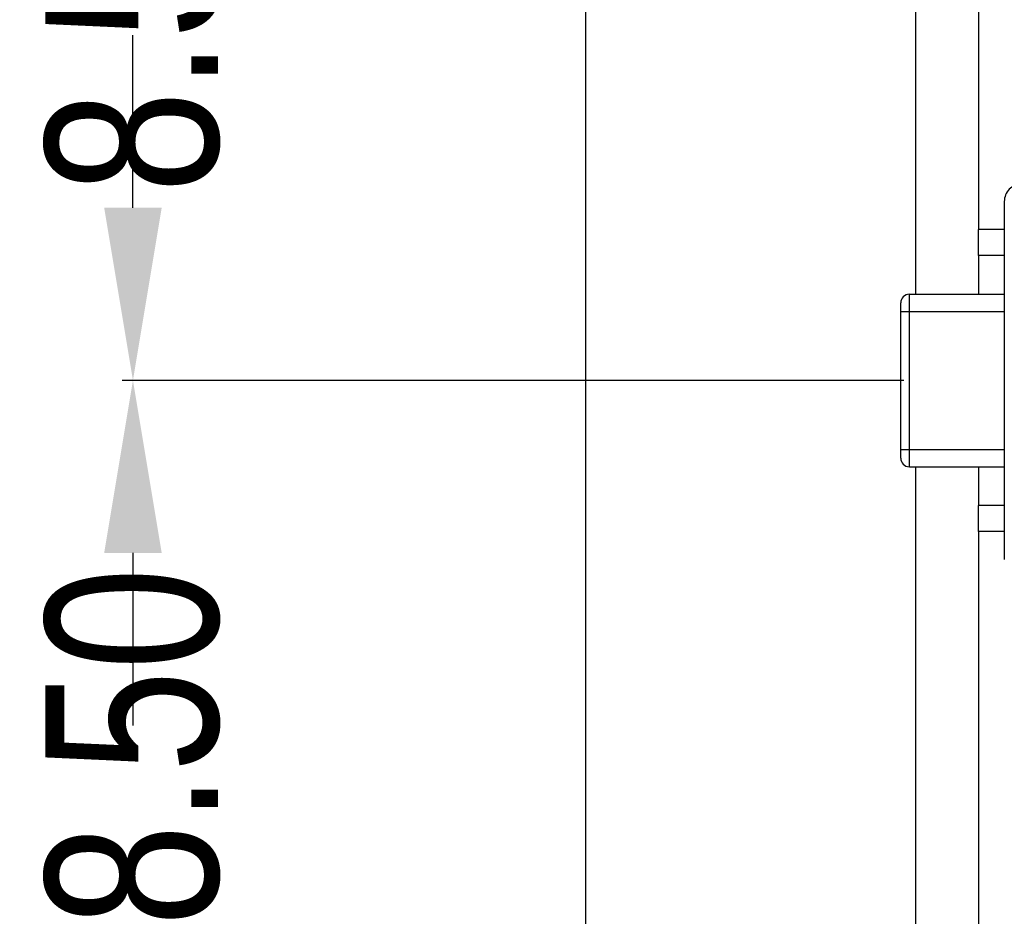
# Model space of a CAD drawing. Header units: inches. Extents: x 246 to 500, y -220 to -17.
# Tile 12 of 118: x 421 to 432, y -151 to -140. Entities that reach past the tile are written whole.
import ezdxf

# ---------------------------------------------------------------- set-up
doc = ezdxf.new("R2010")
doc.units = ezdxf.units.IN
doc.header["$LTSCALE"] = 1.21
doc.header["$MEASUREMENT"] = 0
doc.header["$PDMODE"] = 3
doc.header["$PDSIZE"] = 0.3125
doc.layers.get('0').update_dxf_attribs({"linetype": 'CONTINUOUS'})
doc.layers.get('Defpoints').update_dxf_attribs({"linetype": 'CONTINUOUS'})
doc.layers.add('DIM', color=3, linetype='CONTINUOUS')
doc.styles.get("Standard").update_dxf_attribs({"font": 'txt', "width": 0.8})
doc.dimstyles.get("Standard").update_dxf_attribs({"dimtxt": 0.15625, "dimasz": 0.1875, "dimexe": 0.125, "dimexo": 0.0625, "dimgap": 0.09, "dimtad": 0, "dimtih": 1, "dimtoh": 1, "dimzin": 4, "dimdsep": 46, "dimtxsty": 'Standard', "dimblk": '_FILLED', "dimblk1": '_FILLED', "dimblk2": '_FILLED', "dimcen": 0.09, "dimazin": 1, "dimtp": 0.01, "dimtm": 0.01, "dimtfac": 1, "dimtofl": 0, "dimtmove": 0, "dimatfit": 3, "dimldrblk": '_FILLED', "dimfxl": 1, "dimtolj": 1, "dimtzin": 4, "dimarcsym": 0})

# ---------------------------------------------------------------- blocks, each defined once
blk = doc.blocks.new('_FILLED')
at = {"color": 0, "linetype": 'ByBlock'}
blk.add_solid([(0, 0), (-1, 0.1667), (-1, -0.1667)], dxfattribs=at)
blk = doc.blocks.new('*D58')
at = {"layer": 'Defpoints', "color": 0}
for p in [(421.943, -144.357), (430.94, -144.357), (430.94, -152.857)]:
    blk.add_point(p, dxfattribs=at)
at = {"layer": 'DIM', "color": 0, "lineweight": -2}
for p, q in [((421.943, -142.357), (421.943, -140.357)), ((430.877, -144.357), (421.818, -144.357)), ((430.877, -152.857), (421.818, -152.857)), ((421.943, -154.857), (421.943, -156.857))]:
    blk.add_line(p, q, dxfattribs=at)
at = {"layer": 'DIM', "color": 0, "lineweight": -2, "xscale": 2, "yscale": 2, "zscale": 2}
for p, rotation in [((421.943, -144.357), 270), ((421.943, -152.857), 90)]:
    blk.add_blockref('_FILLED', p, dxfattribs=dict(at, rotation=rotation))
at = {"layer": 'DIM', "color": 0, "insert": (421.943, -148.607), "char_height": 2, "attachment_point": 5, "rotation": 90}
blk.add_mtext('\\A1;8.50', dxfattribs=at)
blk = doc.blocks.new('*D59')
at = {"layer": 'Defpoints', "color": 0}
for p in [(421.943, -135.857), (430.84, -135.857), (430.94, -144.357)]:
    blk.add_point(p, dxfattribs=at)
at = {"layer": 'DIM', "color": 0, "lineweight": -2}
for p, q in [((421.943, -133.857), (421.943, -131.857)), ((430.777, -135.857), (421.818, -135.857)), ((430.877, -144.357), (421.818, -144.357)), ((421.943, -146.357), (421.943, -148.357))]:
    blk.add_line(p, q, dxfattribs=at)
at = {"layer": 'DIM', "color": 0, "lineweight": -2, "xscale": 2, "yscale": 2, "zscale": 2}
for p, rotation in [((421.943, -135.857), 270), ((421.943, -144.357), 90)]:
    blk.add_blockref('_FILLED', p, dxfattribs=dict(at, rotation=rotation))
at = {"layer": 'DIM', "color": 0, "insert": (421.943, -140.107), "char_height": 2, "attachment_point": 5, "rotation": 90}
blk.add_mtext('\\A1;8.50', dxfattribs=at)

msp = doc.modelspace()

# ---------------------------------------------------------------- linework, layer by layer
at = {"color": 7, "linetype": 'Continuous'}
for p, q in [((427.19, -168.079), (427.19, -87.639)), ((431.01, -136.859), (431.01, -143.359)), ((431.74, -137.609), (431.74, -142.609)), ((432.04, -142.284), (432.04, -146.434)), ((431.74, -142.909), (431.74, -142.609)), ((432.04, -142.609), (431.74, -142.609)), ((431.74, -142.909), (431.74, -143.359)), ((432.04, -142.909), (431.74, -142.909)), ((430.94, -145.359), (430.94, -143.359)), ((430.94, -143.359), (432.04, -143.359)), ((430.84, -145.259), (430.84, -143.459)), ((430.84, -143.559), (432.04, -143.559)), ((430.84, -145.159), (432.04, -145.159)), ((430.94, -145.359), (432.04, -145.359)), ((431.01, -145.359), (431.01, -151.859)), ((431.74, -145.359), (431.74, -145.809)), ((431.74, -146.109), (431.74, -145.809)), ((432.04, -145.809), (431.74, -145.809)), ((431.74, -146.109), (431.74, -151.109)), ((432.04, -146.109), (431.74, -146.109))]:
    msp.add_line(p, q, dxfattribs=at)
for centre, radius, start, end in [((432.24, -142.284), 0.2, 90.0001, 180.0001), ((430.94, -143.459), 0.1, 90.0001, 180.0001), ((430.94, -145.259), 0.1, 180.0001, 270.0001)]:
    msp.add_arc(centre, radius, start, end, dxfattribs=at)

# ---------------------------------------------------------------- dimensions: what is measured, and where the dimension line sits
at = {"layer": 'DIM'}
for base, p1, p2, picture, middle in [((421.943, -135.857), (430.94, -144.357), (430.84, -135.857), '*D59', (421.943, -140.107)), ((421.943, -144.357), (430.94, -152.857), (430.94, -144.357), '*D58', (421.943, -148.607))]:
    dim = msp.add_linear_dim(base=base, p1=p1, p2=p2, angle=90, dimstyle='Standard', override={"dimtxt": 2, "dimasz": 2, "dimtih": 0, "dimtoh": 0, "dimzin": 0, "dimcen": 0.198, "dimadec": 0, "dimazin": 0, "dimtp": 0, "dimtm": 0, "dimtdec": 4, "dimtzin": 0}, dxfattribs=at)
    dim.commit()
    dim.dimension.update_dxf_attribs({"geometry": picture, "text_midpoint": middle})

doc.saveas('drawing.dxf')
